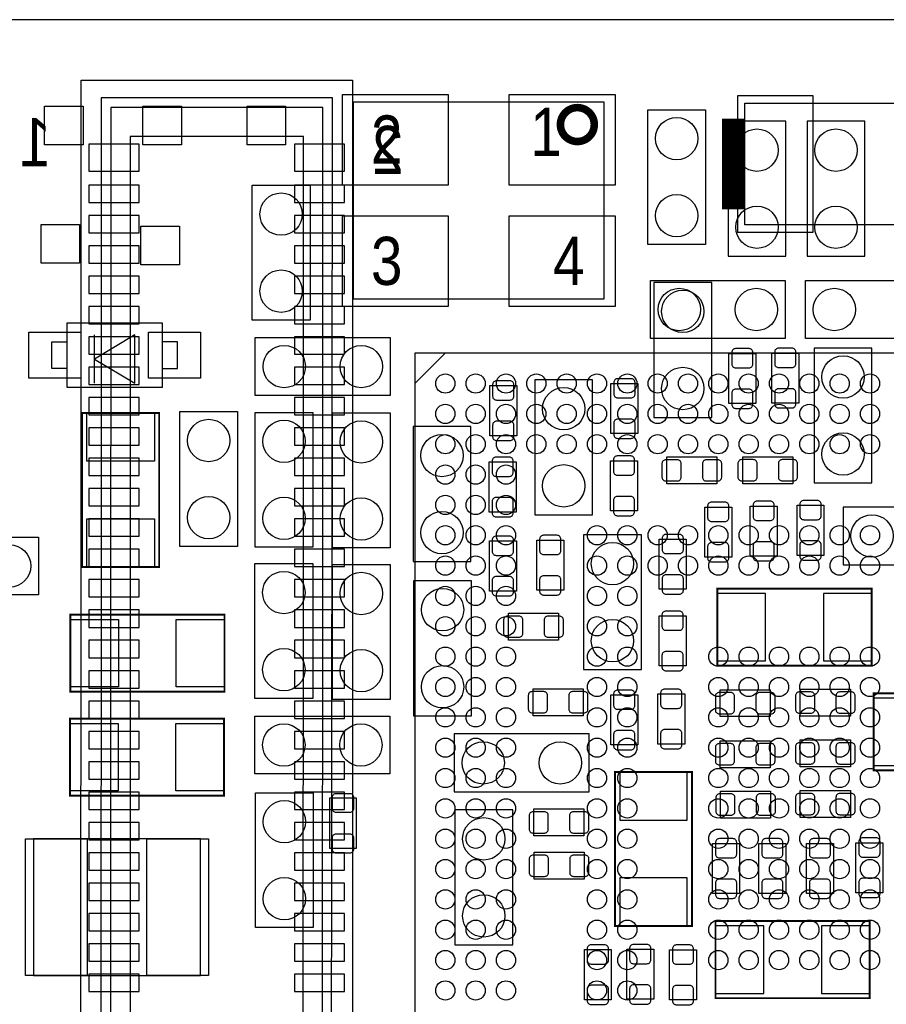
# Model space of a CAD drawing. Extents: x -22.4 to 58.4, y -8 to 47.3.
# Tile 3 of 6: x 15.2 to 26.7, y 7.3 to 20.3. Entities that reach past the tile are written whole.
import ezdxf

# ---------------------------------------------------------------- set-up
doc = ezdxf.new("R2010")
doc.units = 0
for name, color, linetype in [('BG_OUTLINE', 3, 'CONTINUOUS'), ('PG_ASSEMBLY_BOTTOM', 30, 'CONTINUOUS'), ('PG_ASSEMBLY_TOP', 4, 'CONTINUOUS'), ('PIN_BOTTOM', 6, 'CONTINUOUS'), ('PIN_TOP', 160, 'CONTINUOUS')]:
    doc.layers.add(name, color=color, linetype=linetype)

msp = doc.modelspace()

# ---------------------------------------------------------------- linework, layer by layer
at = {"layer": 'BG_OUTLINE'}
msp.add_lwpolyline([(50.378106, 0), (50.378106, 20.25396), (0, 20.25396), (0, 0)], close=True, dxfattribs=at)
at = {"layer": 'PG_ASSEMBLY_BOTTOM'}
for points in [[(19.613118, 19.458432), (19.61134, 0.855218), (16.03248, 0.855218), (16.033242, 19.458432)], [(16.29918, 19.222466), (16.2941, 1.086358), (19.33194, 1.086358), (19.34718, 19.222466)], [(24.56434, 18.91538), (24.56434, 17.13738), (25.32634, 17.13738), (25.32634, 18.91538)], [(25.60574, 18.91538), (25.60574, 17.13738), (26.36774, 17.13738), (26.36774, 18.91538)], [(16.68018, 18.714466), (16.68018, 1.614678), (18.96364, 1.609598), (18.96618, 18.714466)], [(23.58644, 16.7894), (23.58644, 15.0114), (24.34844, 15.0114), (24.34844, 16.7894)], [(24.5745, 15.19428), (24.5745, 15.85468), (24.9301, 15.85468), (24.9301, 15.19428)], [(25.14092, 15.19936), (25.14092, 15.85976), (25.49652, 15.85976), (25.49652, 15.19936)], [(26.46172, 14.1478), (26.46172, 15.9258), (25.69972, 15.9258), (25.69972, 14.1478)], [(22.01672, 15.5067), (22.01672, 13.7287), (22.77872, 13.7287), (22.77872, 15.5067)], [(23.37562, 15.45844), (23.37562, 14.79804), (23.02002, 14.79804), (23.02002, 15.45844)], [(21.42236, 14.7701), (21.42236, 15.4305), (21.77796, 15.4305), (21.77796, 14.7701)], [(20.41144, 14.88948), (20.41144, 13.11148), (21.17344, 13.11148), (21.17344, 14.88948)], [(21.41474, 13.76426), (21.41474, 14.42466), (21.77034, 14.42466), (21.77034, 13.76426)], [(23.01494, 13.7795), (23.01494, 14.4399), (23.37054, 14.4399), (23.37054, 13.7795)], [(24.41702, 14.1351), (23.75662, 14.1351), (23.75662, 14.4907), (24.41702, 14.4907)], [(25.41778, 14.136878), (24.75738, 14.136878), (24.75738, 14.492478), (25.41778, 14.492478)], [(24.257, 13.1699), (24.257, 13.8303), (24.6126, 13.8303), (24.6126, 13.1699)], [(24.85644, 13.1826), (24.85644, 13.843), (25.21204, 13.843), (25.21204, 13.1826)], [(25.47366, 13.19276), (25.47366, 13.85316), (25.82926, 13.85316), (25.82926, 13.19276)], [(27.85872, 13.8303), (26.08072, 13.8303), (26.08072, 13.0683), (27.85872, 13.0683)], [(21.77288, 13.38326), (21.77288, 12.72286), (21.41728, 12.72286), (21.41728, 13.38326)], [(22.39772, 13.39342), (22.39772, 12.73302), (22.04212, 12.73302), (22.04212, 13.39342)], [(23.42134, 11.68654), (23.42134, 13.46454), (22.65934, 13.46454), (22.65934, 11.68654)], [(23.65756, 12.74572), (23.65756, 13.40612), (24.01316, 13.40612), (24.01316, 12.74572)], [(21.18106, 11.07948), (21.18106, 12.85748), (20.41906, 12.85748), (20.41906, 11.07948)], [(21.66874, 12.43076), (22.32914, 12.43076), (22.32914, 12.07516), (21.66874, 12.07516)], [(24.01062, 12.3952), (24.01062, 11.7348), (23.65502, 11.7348), (23.65502, 12.3952)], [(22.65426, 11.07948), (21.99386, 11.07948), (21.99386, 11.43508), (22.65426, 11.43508)], [(25.1206, 11.06678), (24.4602, 11.06678), (24.4602, 11.42238), (25.1206, 11.42238)], [(25.51684, 11.43), (26.17724, 11.43), (26.17724, 11.0744), (25.51684, 11.0744)], [(23.01748, 10.6934), (23.01748, 11.3538), (23.37308, 11.3538), (23.37308, 10.6934)], [(23.63724, 10.7061), (23.63724, 11.3665), (23.99284, 11.3665), (23.99284, 10.7061)], [(20.955, 10.07618), (22.733, 10.07618), (22.733, 10.83818), (20.955, 10.83818)], [(25.1206, 10.39368), (24.4602, 10.39368), (24.4602, 10.74928), (25.1206, 10.74928)], [(25.51684, 10.75944), (26.17724, 10.75944), (26.17724, 10.40384), (25.51684, 10.40384)], [(25.12568, 9.73074), (24.46528, 9.73074), (24.46528, 10.08634), (25.12568, 10.08634)], [(25.51684, 10.09142), (26.17724, 10.09142), (26.17724, 9.73582), (25.51684, 9.73582)], [(21.72462, 8.05942), (21.72462, 9.83742), (20.96262, 9.83742), (20.96262, 8.05942)], [(22.66442, 9.49452), (22.00402, 9.49452), (22.00402, 9.85012), (22.66442, 9.85012)], [(24.71674, 9.39546), (24.71674, 8.73506), (24.36114, 8.73506), (24.36114, 9.39546)], [(25.32634, 9.39546), (25.32634, 8.73506), (24.97074, 8.73506), (24.97074, 9.39546)], [(25.95372, 9.39546), (25.95372, 8.73506), (25.59812, 8.73506), (25.59812, 9.39546)], [(26.6065, 9.40562), (26.6065, 8.74522), (26.2509, 8.74522), (26.2509, 9.40562)], [(22.66696, 8.92302), (22.00656, 8.92302), (22.00656, 9.27862), (22.66696, 9.27862)], [(23.0251, 7.99592), (23.0251, 7.33552), (22.6695, 7.33552), (22.6695, 7.99592)], [(23.2283, 7.3406), (23.2283, 8.001), (23.5839, 8.001), (23.5839, 7.3406)], [(24.14778, 7.99338), (24.14778, 7.33298), (23.79218, 7.33298), (23.79218, 7.99338)]]:
    msp.add_lwpolyline(points, close=True, dxfattribs=at)
msp.add_lwpolyline([(16.42618, 19.095466), (16.41856, 1.231138), (19.21764, 1.231138), (19.22018, 19.095466), (16.42618, 19.095466), (16.42618, 18.968466)], dxfattribs=at)
at = {"layer": 'PG_ASSEMBLY_BOTTOM', "const_width": 0.0254}
for points in [[(24.42464, 11.73734), (26.45664, 11.73734), (26.45664, 12.75334), (24.42464, 12.75334)], [(28.51658, 11.37412), (26.48458, 11.37412), (26.48458, 10.35812), (28.51658, 10.35812)], [(24.08936, 8.3058), (24.08936, 10.3378), (23.07336, 10.3378), (23.07336, 8.3058)], [(26.43124, 8.37184), (24.39924, 8.37184), (24.39924, 7.35584), (26.43124, 7.35584)]]:
    msp.add_lwpolyline(points, close=True, dxfattribs=at)
at = {"layer": 'PG_ASSEMBLY_TOP'}
for points in [[(22.927564, 19.171412), (22.927564, 16.571468), (19.627596, 16.571468), (19.627596, 19.171412)], [(24.78532, 17.5514), (24.78532, 19.1516), (28.08732, 19.1516), (28.08732, 17.5514)], [(23.50516, 17.28978), (23.50516, 19.06778), (24.26716, 19.06778), (24.26716, 17.28978)], [(19.05254, 18.0721), (19.05254, 16.2941), (18.29054, 16.2941), (18.29054, 18.0721)], [(23.54072, 16.8148), (25.31872, 16.8148), (25.31872, 16.0528), (23.54072, 16.0528)], [(27.36342, 16.0528), (25.58542, 16.0528), (25.58542, 16.8148), (27.36342, 16.8148)], [(17.10182, 15.40637), (15.85214, 15.40637), (15.85214, 16.25727), (17.10182, 16.25727)], [(18.33118, 16.06296), (20.10918, 16.06296), (20.10918, 15.30096), (18.33118, 15.30096)], [(20.436332, 15.857728), (20.436332, 3.857752), (32.436308, 3.857752), (32.436308, 15.857728)], [(17.3355, 13.3096), (17.3355, 15.0876), (18.0975, 15.0876), (18.0975, 13.3096)], [(18.32864, 13.29944), (18.32864, 15.07744), (19.09064, 15.07744), (19.09064, 13.29944)], [(19.34718, 13.29182), (19.34718, 15.06982), (20.10918, 15.06982), (20.10918, 13.29182)], [(15.47368, 12.67206), (13.69568, 12.67206), (13.69568, 13.43406), (15.47368, 13.43406)], [(19.0881, 13.08354), (19.0881, 11.30554), (18.3261, 11.30554), (18.3261, 13.08354)], [(20.10918, 13.07084), (20.10918, 11.29284), (19.34718, 11.29284), (19.34718, 13.07084)], [(18.3261, 11.0744), (20.1041, 11.0744), (20.1041, 10.3124), (18.3261, 10.3124)], [(18.33372, 8.28548), (18.33372, 10.06348), (19.09572, 10.06348), (19.09572, 8.28548)], [(19.30908, 9.99236), (19.30908, 9.33196), (19.66468, 9.33196), (19.66468, 9.99236)], [(17.607534, 9.454642), (15.407386, 9.454642), (15.407386, 7.654798), (17.607534, 7.654798)]]:
    msp.add_lwpolyline(points, close=True, dxfattribs=at)
at = {"layer": 'PG_ASSEMBLY_TOP', "const_width": 0.100076}
msp.add_lwpolyline([(22.801072, 18.871438, 1), (22.354088, 18.871442, 1)], format="xyb", close=True, dxfattribs=at)
at = {"layer": 'PG_ASSEMBLY_TOP', "const_width": 0.29972}
msp.add_lwpolyline([(24.63546, 18.95094), (24.63546, 17.75206)], dxfattribs=at)
at = {"layer": 'PG_ASSEMBLY_TOP'}
for points in [[(16.21028, 15.46352), (16.21028, 15.78102), (16.74368, 15.46352), (16.74368, 16.09852), (16.21028, 15.78102), (16.21028, 16.09852)], [(15.85214, 15.65656), (15.64894, 15.65656), (15.64894, 16.00708), (15.85214, 16.00708)], [(17.10182, 15.65656), (17.30502, 15.65656), (17.30502, 16.00708), (17.10182, 16.00708)], [(20.836382, 15.857728), (20.436332, 15.457678)]]:
    msp.add_lwpolyline(points, dxfattribs=at)
at = {"layer": 'PG_ASSEMBLY_TOP', "const_width": 0.0254}
for points in [[(16.04772, 13.03782), (16.04772, 15.06982), (17.06372, 15.06982), (17.06372, 13.03782)], [(15.89278, 12.41044), (17.92478, 12.41044), (17.92478, 11.39444), (15.89278, 11.39444)], [(15.8877, 11.04138), (17.9197, 11.04138), (17.9197, 10.02538), (15.8877, 10.02538)]]:
    msp.add_lwpolyline(points, close=True, dxfattribs=at)
at = {"layer": 'PIN_BOTTOM'}
for points in [[(16.79829, 18.611342), (16.13789, 18.611342), (16.13789, 18.255742), (16.79829, 18.255742)], [(19.50847, 18.611342), (18.84807, 18.611342), (18.84807, 18.255742), (19.50847, 18.255742)], [(16.79829, 18.072862), (16.13789, 18.072862), (16.13789, 17.844262), (16.79829, 17.844262)], [(19.50847, 18.072862), (18.84807, 18.072862), (18.84807, 17.844262), (19.50847, 17.844262)], [(16.79829, 17.672812), (16.13789, 17.672812), (16.13789, 17.444212), (16.79829, 17.444212)], [(19.50847, 17.672812), (18.84807, 17.672812), (18.84807, 17.444212), (19.50847, 17.444212)], [(16.79829, 17.272762), (16.13789, 17.272762), (16.13789, 17.044162), (16.79829, 17.044162)], [(19.50847, 17.272762), (18.84807, 17.272762), (18.84807, 17.044162), (19.50847, 17.044162)], [(16.79829, 16.872712), (16.13789, 16.872712), (16.13789, 16.644112), (16.79829, 16.644112)], [(19.50847, 16.872712), (18.84807, 16.872712), (18.84807, 16.644112), (19.50847, 16.644112)], [(16.79829, 16.472662), (16.13789, 16.472662), (16.13789, 16.244062), (16.79829, 16.244062)], [(19.50847, 16.472662), (18.84807, 16.472662), (18.84807, 16.244062), (19.50847, 16.244062)], [(16.79829, 16.072866), (16.13789, 16.072866), (16.13789, 15.844266), (16.79829, 15.844266)], [(19.50847, 16.072866), (18.84807, 16.072866), (18.84807, 15.844266), (19.50847, 15.844266)], [(16.79829, 15.672816), (16.13789, 15.672816), (16.13789, 15.444216), (16.79829, 15.444216)], [(19.50847, 15.672816), (18.84807, 15.672816), (18.84807, 15.444216), (19.50847, 15.444216)], [(16.79829, 15.272766), (16.13789, 15.272766), (16.13789, 15.044166), (16.79829, 15.044166)], [(19.50847, 15.272766), (18.84807, 15.272766), (18.84807, 15.044166), (19.50847, 15.044166)], [(16.79829, 14.872716), (16.13789, 14.872716), (16.13789, 14.644116), (16.79829, 14.644116)], [(19.50847, 14.872716), (18.84807, 14.872716), (18.84807, 14.644116), (19.50847, 14.644116)], [(16.79829, 14.472666), (16.13789, 14.472666), (16.13789, 14.244066), (16.79829, 14.244066)], [(19.50847, 14.472666), (18.84807, 14.472666), (18.84807, 14.244066), (19.50847, 14.244066)], [(16.79829, 14.07287), (16.13789, 14.07287), (16.13789, 13.84427), (16.79829, 13.84427)], [(19.50847, 14.07287), (18.84807, 14.07287), (18.84807, 13.84427), (19.50847, 13.84427)], [(16.79829, 13.67282), (16.13789, 13.67282), (16.13789, 13.44422), (16.79829, 13.44422)], [(19.50847, 13.67282), (18.84807, 13.67282), (18.84807, 13.44422), (19.50847, 13.44422)], [(16.79829, 13.27277), (16.13789, 13.27277), (16.13789, 13.04417), (16.79829, 13.04417)], [(19.50847, 13.27277), (18.84807, 13.27277), (18.84807, 13.04417), (19.50847, 13.04417)], [(16.79829, 12.87272), (16.13789, 12.87272), (16.13789, 12.64412), (16.79829, 12.64412)], [(19.50847, 12.87272), (18.84807, 12.87272), (18.84807, 12.64412), (19.50847, 12.64412)], [(25.05964, 11.80084), (25.05964, 12.68984), (24.42464, 12.68984), (24.42464, 11.80084)], [(26.45664, 11.80084), (26.45664, 12.68984), (25.82164, 12.68984), (25.82164, 11.80084)], [(16.79829, 12.47267), (16.13789, 12.47267), (16.13789, 12.24407), (16.79829, 12.24407)], [(19.50847, 12.47267), (18.84807, 12.47267), (18.84807, 12.24407), (19.50847, 12.24407)], [(16.79829, 12.072874), (16.13789, 12.072874), (16.13789, 11.844274), (16.79829, 11.844274)], [(19.50847, 12.072874), (18.84807, 12.072874), (18.84807, 11.844274), (19.50847, 11.844274)], [(16.79829, 11.672824), (16.13789, 11.672824), (16.13789, 11.444224), (16.79829, 11.444224)], [(19.50847, 11.672824), (18.84807, 11.672824), (18.84807, 11.444224), (19.50847, 11.444224)], [(26.48458, 11.31062), (26.48458, 10.42162), (27.11958, 10.42162), (27.11958, 11.31062)], [(16.79829, 11.272774), (16.13789, 11.272774), (16.13789, 11.044174), (16.79829, 11.044174)], [(19.50847, 11.272774), (18.84807, 11.272774), (18.84807, 11.044174), (19.50847, 11.044174)], [(16.79829, 10.872724), (16.13789, 10.872724), (16.13789, 10.644124), (16.79829, 10.644124)], [(19.50847, 10.872724), (18.84807, 10.872724), (18.84807, 10.644124), (19.50847, 10.644124)], [(16.79829, 10.472674), (16.13789, 10.472674), (16.13789, 10.244074), (16.79829, 10.244074)], [(19.50847, 10.472674), (18.84807, 10.472674), (18.84807, 10.244074), (19.50847, 10.244074)], [(24.02586, 10.3378), (23.13686, 10.3378), (23.13686, 9.7028), (24.02586, 9.7028)], [(16.79829, 10.072878), (16.13789, 10.072878), (16.13789, 9.844278), (16.79829, 9.844278)], [(19.50847, 10.072878), (18.84807, 10.072878), (18.84807, 9.844278), (19.50847, 9.844278)], [(16.79829, 9.672828), (16.13789, 9.672828), (16.13789, 9.444228), (16.79829, 9.444228)], [(19.50847, 9.672828), (18.84807, 9.672828), (18.84807, 9.444228), (19.50847, 9.444228)], [(16.79829, 9.272778), (16.13789, 9.272778), (16.13789, 9.044178), (16.79829, 9.044178)], [(19.50847, 9.272778), (18.84807, 9.272778), (18.84807, 9.044178), (19.50847, 9.044178)], [(16.79829, 8.872728), (16.13789, 8.872728), (16.13789, 8.644128), (16.79829, 8.644128)], [(19.50847, 8.872728), (18.84807, 8.872728), (18.84807, 8.644128), (19.50847, 8.644128)], [(24.02586, 8.9408), (23.13686, 8.9408), (23.13686, 8.3058), (24.02586, 8.3058)], [(16.79829, 8.472678), (16.13789, 8.472678), (16.13789, 8.244078), (16.79829, 8.244078)], [(19.50847, 8.472678), (18.84807, 8.472678), (18.84807, 8.244078), (19.50847, 8.244078)], [(24.39924, 8.30834), (24.39924, 7.41934), (25.03424, 7.41934), (25.03424, 8.30834)], [(25.79624, 8.30834), (25.79624, 7.41934), (26.43124, 7.41934), (26.43124, 8.30834)], [(16.79829, 8.072882), (16.13789, 8.072882), (16.13789, 7.844282), (16.79829, 7.844282)], [(19.50847, 8.072882), (18.84807, 8.072882), (18.84807, 7.844282), (19.50847, 7.844282)], [(16.79829, 7.672832), (16.13789, 7.672832), (16.13789, 7.444232), (16.79829, 7.444232)], [(19.50847, 7.672832), (18.84807, 7.672832), (18.84807, 7.444232), (19.50847, 7.444232)]]:
    msp.add_lwpolyline(points, close=True, dxfattribs=at)
for points in [[(24.8412, 15.66418, 0.414214), (24.892, 15.71498), (24.892, 15.86738, 0.414214), (24.8412, 15.91818), (24.6634, 15.91818, 0.414214), (24.6126, 15.86738), (24.6126, 15.71498, 0.414214), (24.6634, 15.66418)], [(25.40762, 15.66926, 0.414214), (25.45842, 15.72006), (25.45842, 15.87246, 0.414214), (25.40762, 15.92326), (25.22982, 15.92326, 0.414214), (25.17902, 15.87246), (25.17902, 15.72006, 0.414214), (25.22982, 15.66926)], [(21.68906, 15.24, 0.414214), (21.73986, 15.2908), (21.73986, 15.4432, 0.414214), (21.68906, 15.494), (21.51126, 15.494, 0.414214), (21.46046, 15.4432), (21.46046, 15.2908, 0.414214), (21.51126, 15.24)], [(23.10892, 15.52194, 0.414214), (23.05812, 15.47114), (23.05812, 15.31874, 0.414214), (23.10892, 15.26794), (23.28672, 15.26794, 0.414214), (23.33752, 15.31874), (23.33752, 15.47114, 0.414214), (23.28672, 15.52194)], [(24.8412, 15.13078, 0.414214), (24.892, 15.18158), (24.892, 15.33398, 0.414214), (24.8412, 15.38478), (24.6634, 15.38478, 0.414214), (24.6126, 15.33398), (24.6126, 15.18158, 0.414214), (24.6634, 15.13078)], [(25.40762, 15.13586, 0.414214), (25.45842, 15.18666), (25.45842, 15.33906, 0.414214), (25.40762, 15.38986), (25.22982, 15.38986, 0.414214), (25.17902, 15.33906), (25.17902, 15.18666, 0.414214), (25.22982, 15.13586)], [(21.68906, 14.7066, 0.414214), (21.73986, 14.7574), (21.73986, 14.9098, 0.414214), (21.68906, 14.9606), (21.51126, 14.9606, 0.414214), (21.46046, 14.9098), (21.46046, 14.7574, 0.414214), (21.51126, 14.7066)], [(23.10892, 14.98854, 0.414214), (23.05812, 14.93774), (23.05812, 14.78534, 0.414214), (23.10892, 14.73454), (23.28672, 14.73454, 0.414214), (23.33752, 14.78534), (23.33752, 14.93774, 0.414214), (23.28672, 14.98854)], [(21.68144, 14.23416, 0.414214), (21.73224, 14.28496), (21.73224, 14.43736, 0.414214), (21.68144, 14.48816), (21.50364, 14.48816, 0.414214), (21.45284, 14.43736), (21.45284, 14.28496, 0.414214), (21.50364, 14.23416)], [(23.28164, 14.2494, 0.414214), (23.33244, 14.3002), (23.33244, 14.4526, 0.414214), (23.28164, 14.5034), (23.10384, 14.5034, 0.414214), (23.05304, 14.4526), (23.05304, 14.3002, 0.414214), (23.10384, 14.2494)], [(23.94712, 14.4018, 0.414214), (23.89632, 14.4526), (23.74392, 14.4526, 0.414214), (23.69312, 14.4018), (23.69312, 14.224, 0.414214), (23.74392, 14.1732), (23.89632, 14.1732, 0.414214), (23.94712, 14.224)], [(24.48052, 14.4018, 0.414214), (24.42972, 14.4526), (24.27732, 14.4526, 0.414214), (24.22652, 14.4018), (24.22652, 14.224, 0.414214), (24.27732, 14.1732), (24.42972, 14.1732, 0.414214), (24.48052, 14.224)], [(24.94788, 14.403578, 0.414214), (24.89708, 14.454378), (24.74468, 14.454378, 0.414214), (24.69388, 14.403578), (24.69388, 14.225778, 0.414214), (24.74468, 14.174978), (24.89708, 14.174978, 0.414214), (24.94788, 14.225778)], [(25.48128, 14.403578, 0.414214), (25.43048, 14.454378), (25.27808, 14.454378, 0.414214), (25.22728, 14.403578), (25.22728, 14.225778, 0.414214), (25.27808, 14.174978), (25.43048, 14.174978, 0.414214), (25.48128, 14.225778)], [(21.68144, 13.70076, 0.414214), (21.73224, 13.75156), (21.73224, 13.90396, 0.414214), (21.68144, 13.95476), (21.50364, 13.95476, 0.414214), (21.45284, 13.90396), (21.45284, 13.75156, 0.414214), (21.50364, 13.70076)], [(23.28164, 13.716, 0.414214), (23.33244, 13.7668), (23.33244, 13.9192, 0.414214), (23.28164, 13.97), (23.10384, 13.97, 0.414214), (23.05304, 13.9192), (23.05304, 13.7668, 0.414214), (23.10384, 13.716)], [(24.5237, 13.6398, 0.414214), (24.5745, 13.6906), (24.5745, 13.843, 0.414214), (24.5237, 13.8938), (24.3459, 13.8938, 0.414214), (24.2951, 13.843), (24.2951, 13.6906, 0.414214), (24.3459, 13.6398)], [(25.12314, 13.6525, 0.414214), (25.17394, 13.7033), (25.17394, 13.8557, 0.414214), (25.12314, 13.9065), (24.94534, 13.9065, 0.414214), (24.89454, 13.8557), (24.89454, 13.7033, 0.414214), (24.94534, 13.6525)], [(25.74036, 13.66266, 0.414214), (25.79116, 13.71346), (25.79116, 13.86586, 0.414214), (25.74036, 13.91666), (25.56256, 13.91666, 0.414214), (25.51176, 13.86586), (25.51176, 13.71346, 0.414214), (25.56256, 13.66266)], [(21.50618, 13.44676, 0.414214), (21.45538, 13.39596), (21.45538, 13.24356, 0.414214), (21.50618, 13.19276), (21.68398, 13.19276, 0.414214), (21.73478, 13.24356), (21.73478, 13.39596, 0.414214), (21.68398, 13.44676)], [(22.13102, 13.45692, 0.414214), (22.08022, 13.40612), (22.08022, 13.25372, 0.414214), (22.13102, 13.20292), (22.30882, 13.20292, 0.414214), (22.35962, 13.25372), (22.35962, 13.40612, 0.414214), (22.30882, 13.45692)], [(23.92426, 13.21562, 0.414214), (23.97506, 13.26642), (23.97506, 13.41882, 0.414214), (23.92426, 13.46962), (23.74646, 13.46962, 0.414214), (23.69566, 13.41882), (23.69566, 13.26642, 0.414214), (23.74646, 13.21562)], [(25.12314, 13.1191, 0.414214), (25.17394, 13.1699), (25.17394, 13.3223, 0.414214), (25.12314, 13.3731), (24.94534, 13.3731, 0.414214), (24.89454, 13.3223), (24.89454, 13.1699, 0.414214), (24.94534, 13.1191)], [(25.74036, 13.12926, 0.414214), (25.79116, 13.18006), (25.79116, 13.33246, 0.414214), (25.74036, 13.38326), (25.56256, 13.38326, 0.414214), (25.51176, 13.33246), (25.51176, 13.18006, 0.414214), (25.56256, 13.12926)], [(24.5237, 13.1064, 0.414214), (24.5745, 13.1572), (24.5745, 13.3096, 0.414214), (24.5237, 13.3604), (24.3459, 13.3604, 0.414214), (24.2951, 13.3096), (24.2951, 13.1572, 0.414214), (24.3459, 13.1064)], [(21.50618, 12.91336, 0.414214), (21.45538, 12.86256), (21.45538, 12.71016, 0.414214), (21.50618, 12.65936), (21.68398, 12.65936, 0.414214), (21.73478, 12.71016), (21.73478, 12.86256, 0.414214), (21.68398, 12.91336)], [(22.13102, 12.92352, 0.414214), (22.08022, 12.87272), (22.08022, 12.72032, 0.414214), (22.13102, 12.66952), (22.30882, 12.66952, 0.414214), (22.35962, 12.72032), (22.35962, 12.87272, 0.414214), (22.30882, 12.92352)], [(23.92426, 12.68222, 0.414214), (23.97506, 12.73302), (23.97506, 12.88542, 0.414214), (23.92426, 12.93622), (23.74646, 12.93622, 0.414214), (23.69566, 12.88542), (23.69566, 12.73302, 0.414214), (23.74646, 12.68222)], [(21.60524, 12.16406, 0.414214), (21.65604, 12.11326), (21.80844, 12.11326, 0.414214), (21.85924, 12.16406), (21.85924, 12.34186, 0.414214), (21.80844, 12.39266), (21.65604, 12.39266, 0.414214), (21.60524, 12.34186)], [(22.13864, 12.16406, 0.414214), (22.18944, 12.11326), (22.34184, 12.11326, 0.414214), (22.39264, 12.16406), (22.39264, 12.34186, 0.414214), (22.34184, 12.39266), (22.18944, 12.39266, 0.414214), (22.13864, 12.34186)], [(23.74392, 12.4587, 0.414214), (23.69312, 12.4079), (23.69312, 12.2555, 0.414214), (23.74392, 12.2047), (23.92172, 12.2047, 0.414214), (23.97252, 12.2555), (23.97252, 12.4079, 0.414214), (23.92172, 12.4587)], [(23.74392, 11.9253, 0.414214), (23.69312, 11.8745), (23.69312, 11.7221, 0.414214), (23.74392, 11.6713), (23.92172, 11.6713, 0.414214), (23.97252, 11.7221), (23.97252, 11.8745, 0.414214), (23.92172, 11.9253)], [(23.90394, 11.176, 0.414214), (23.95474, 11.2268), (23.95474, 11.3792, 0.414214), (23.90394, 11.43), (23.72614, 11.43, 0.414214), (23.67534, 11.3792), (23.67534, 11.2268, 0.414214), (23.72614, 11.176)], [(22.18436, 11.34618, 0.414214), (22.13356, 11.39698), (21.98116, 11.39698, 0.414214), (21.93036, 11.34618), (21.93036, 11.16838, 0.414214), (21.98116, 11.11758), (22.13356, 11.11758, 0.414214), (22.18436, 11.16838)], [(22.71776, 11.34618, 0.414214), (22.66696, 11.39698), (22.51456, 11.39698, 0.414214), (22.46376, 11.34618), (22.46376, 11.16838, 0.414214), (22.51456, 11.11758), (22.66696, 11.11758, 0.414214), (22.71776, 11.16838)], [(23.28418, 11.1633, 0.414214), (23.33498, 11.2141), (23.33498, 11.3665, 0.414214), (23.28418, 11.4173), (23.10638, 11.4173, 0.414214), (23.05558, 11.3665), (23.05558, 11.2141, 0.414214), (23.10638, 11.1633)], [(24.6507, 11.33348, 0.414214), (24.5999, 11.38428), (24.4475, 11.38428, 0.414214), (24.3967, 11.33348), (24.3967, 11.15568, 0.414214), (24.4475, 11.10488), (24.5999, 11.10488, 0.414214), (24.6507, 11.15568)], [(25.1841, 11.33348, 0.414214), (25.1333, 11.38428), (24.9809, 11.38428, 0.414214), (24.9301, 11.33348), (24.9301, 11.15568, 0.414214), (24.9809, 11.10488), (25.1333, 11.10488, 0.414214), (25.1841, 11.15568)], [(25.45334, 11.1633, 0.414214), (25.50414, 11.1125), (25.65654, 11.1125, 0.414214), (25.70734, 11.1633), (25.70734, 11.3411, 0.414214), (25.65654, 11.3919), (25.50414, 11.3919, 0.414214), (25.45334, 11.3411)], [(25.98674, 11.1633, 0.414214), (26.03754, 11.1125), (26.18994, 11.1125, 0.414214), (26.24074, 11.1633), (26.24074, 11.3411, 0.414214), (26.18994, 11.3919), (26.03754, 11.3919, 0.414214), (25.98674, 11.3411)], [(23.28418, 10.6299, 0.414214), (23.33498, 10.6807), (23.33498, 10.8331, 0.414214), (23.28418, 10.8839), (23.10638, 10.8839, 0.414214), (23.05558, 10.8331), (23.05558, 10.6807, 0.414214), (23.10638, 10.6299)], [(23.90394, 10.6426, 0.414214), (23.95474, 10.6934), (23.95474, 10.8458, 0.414214), (23.90394, 10.8966), (23.72614, 10.8966, 0.414214), (23.67534, 10.8458), (23.67534, 10.6934, 0.414214), (23.72614, 10.6426)], [(24.6507, 10.66038, 0.414214), (24.5999, 10.71118), (24.4475, 10.71118, 0.414214), (24.3967, 10.66038), (24.3967, 10.48258, 0.414214), (24.4475, 10.43178), (24.5999, 10.43178, 0.414214), (24.6507, 10.48258)], [(25.1841, 10.66038, 0.414214), (25.1333, 10.71118), (24.9809, 10.71118, 0.414214), (24.9301, 10.66038), (24.9301, 10.48258, 0.414214), (24.9809, 10.43178), (25.1333, 10.43178, 0.414214), (25.1841, 10.48258)], [(25.45334, 10.49274, 0.414214), (25.50414, 10.44194), (25.65654, 10.44194, 0.414214), (25.70734, 10.49274), (25.70734, 10.67054, 0.414214), (25.65654, 10.72134), (25.50414, 10.72134, 0.414214), (25.45334, 10.67054)], [(25.98674, 10.49274, 0.414214), (26.03754, 10.44194), (26.18994, 10.44194, 0.414214), (26.24074, 10.49274), (26.24074, 10.67054, 0.414214), (26.18994, 10.72134), (26.03754, 10.72134, 0.414214), (25.98674, 10.67054)], [(24.65578, 9.99744, 0.414214), (24.60498, 10.04824), (24.45258, 10.04824, 0.414214), (24.40178, 9.99744), (24.40178, 9.81964, 0.414214), (24.45258, 9.76884), (24.60498, 9.76884, 0.414214), (24.65578, 9.81964)], [(25.18918, 9.99744, 0.414214), (25.13838, 10.04824), (24.98598, 10.04824, 0.414214), (24.93518, 9.99744), (24.93518, 9.81964, 0.414214), (24.98598, 9.76884), (25.13838, 9.76884, 0.414214), (25.18918, 9.81964)], [(25.45334, 9.82472, 0.414214), (25.50414, 9.77392), (25.65654, 9.77392, 0.414214), (25.70734, 9.82472), (25.70734, 10.00252, 0.414214), (25.65654, 10.05332), (25.50414, 10.05332, 0.414214), (25.45334, 10.00252)], [(25.98674, 9.82472, 0.414214), (26.03754, 9.77392), (26.18994, 9.77392, 0.414214), (26.24074, 9.82472), (26.24074, 10.00252, 0.414214), (26.18994, 10.05332), (26.03754, 10.05332, 0.414214), (25.98674, 10.00252)], [(22.19452, 9.76122, 0.414214), (22.14372, 9.81202), (21.99132, 9.81202, 0.414214), (21.94052, 9.76122), (21.94052, 9.58342, 0.414214), (21.99132, 9.53262), (22.14372, 9.53262, 0.414214), (22.19452, 9.58342)], [(22.72792, 9.76122, 0.414214), (22.67712, 9.81202), (22.52472, 9.81202, 0.414214), (22.47392, 9.76122), (22.47392, 9.58342, 0.414214), (22.52472, 9.53262), (22.67712, 9.53262, 0.414214), (22.72792, 9.58342)], [(24.45004, 9.45896, 0.414214), (24.39924, 9.40816), (24.39924, 9.25576, 0.414214), (24.45004, 9.20496), (24.62784, 9.20496, 0.414214), (24.67864, 9.25576), (24.67864, 9.40816, 0.414214), (24.62784, 9.45896)], [(25.05964, 9.45896, 0.414214), (25.00884, 9.40816), (25.00884, 9.25576, 0.414214), (25.05964, 9.20496), (25.23744, 9.20496, 0.414214), (25.28824, 9.25576), (25.28824, 9.40816, 0.414214), (25.23744, 9.45896)], [(25.68702, 9.45896, 0.414214), (25.63622, 9.40816), (25.63622, 9.25576, 0.414214), (25.68702, 9.20496), (25.86482, 9.20496, 0.414214), (25.91562, 9.25576), (25.91562, 9.40816, 0.414214), (25.86482, 9.45896)], [(26.3398, 9.46912, 0.414214), (26.289, 9.41832), (26.289, 9.26592, 0.414214), (26.3398, 9.21512), (26.5176, 9.21512, 0.414214), (26.5684, 9.26592), (26.5684, 9.41832, 0.414214), (26.5176, 9.46912)], [(22.19706, 9.18972, 0.414214), (22.14626, 9.24052), (21.99386, 9.24052, 0.414214), (21.94306, 9.18972), (21.94306, 9.01192, 0.414214), (21.99386, 8.96112), (22.14626, 8.96112, 0.414214), (22.19706, 9.01192)], [(22.73046, 9.18972, 0.414214), (22.67966, 9.24052), (22.52726, 9.24052, 0.414214), (22.47646, 9.18972), (22.47646, 9.01192, 0.414214), (22.52726, 8.96112), (22.67966, 8.96112, 0.414214), (22.73046, 9.01192)], [(24.45004, 8.92556, 0.414214), (24.39924, 8.87476), (24.39924, 8.72236, 0.414214), (24.45004, 8.67156), (24.62784, 8.67156, 0.414214), (24.67864, 8.72236), (24.67864, 8.87476, 0.414214), (24.62784, 8.92556)], [(25.05964, 8.92556, 0.414214), (25.00884, 8.87476), (25.00884, 8.72236, 0.414214), (25.05964, 8.67156), (25.23744, 8.67156, 0.414214), (25.28824, 8.72236), (25.28824, 8.87476, 0.414214), (25.23744, 8.92556)], [(25.68702, 8.92556, 0.414214), (25.63622, 8.87476), (25.63622, 8.72236, 0.414214), (25.68702, 8.67156), (25.86482, 8.67156, 0.414214), (25.91562, 8.72236), (25.91562, 8.87476, 0.414214), (25.86482, 8.92556)], [(26.3398, 8.93572, 0.414214), (26.289, 8.88492), (26.289, 8.73252, 0.414214), (26.3398, 8.68172), (26.5176, 8.68172, 0.414214), (26.5684, 8.73252), (26.5684, 8.88492, 0.414214), (26.5176, 8.93572)], [(22.7584, 8.05942, 0.414214), (22.7076, 8.00862), (22.7076, 7.85622, 0.414214), (22.7584, 7.80542), (22.9362, 7.80542, 0.414214), (22.987, 7.85622), (22.987, 8.00862, 0.414214), (22.9362, 8.05942)], [(23.495, 7.8105, 0.414214), (23.5458, 7.8613), (23.5458, 8.0137, 0.414214), (23.495, 8.0645), (23.3172, 8.0645, 0.414214), (23.2664, 8.0137), (23.2664, 7.8613, 0.414214), (23.3172, 7.8105)], [(23.88108, 8.05688, 0.414214), (23.83028, 8.00608), (23.83028, 7.85368, 0.414214), (23.88108, 7.80288), (24.05888, 7.80288, 0.414214), (24.10968, 7.85368), (24.10968, 8.00608, 0.414214), (24.05888, 8.05688)], [(23.495, 7.2771, 0.414214), (23.5458, 7.3279), (23.5458, 7.4803, 0.414214), (23.495, 7.5311), (23.3172, 7.5311, 0.414214), (23.2664, 7.4803), (23.2664, 7.3279, 0.414214), (23.3172, 7.2771)], [(22.7584, 7.52602, 0.414214), (22.7076, 7.47522), (22.7076, 7.32282, 0.414214), (22.7584, 7.27202), (22.9362, 7.27202, 0.414214), (22.987, 7.32282), (22.987, 7.47522, 0.414214), (22.9362, 7.52602)], [(23.88108, 7.52348, 0.414214), (23.83028, 7.47268), (23.83028, 7.32028, 0.414214), (23.88108, 7.26948), (24.05888, 7.26948, 0.414214), (24.10968, 7.32028), (24.10968, 7.47268, 0.414214), (24.05888, 7.52348)]]:
    msp.add_lwpolyline(points, format="xyb", close=True, dxfattribs=at)
for centre in [(24.94534, 18.53438), (25.98674, 18.53438), (24.94534, 17.51838), (25.98674, 17.51838), (23.96744, 16.4084), (26.08072, 15.5448), (23.96744, 15.3924), (22.39772, 15.1257), (26.08072, 14.5288), (20.79244, 14.50848), (22.39772, 14.1097), (20.79244, 13.49248), (26.46172, 13.4493), (23.04034, 13.08354), (20.80006, 12.47648), (23.04034, 12.06754), (20.80006, 11.46048), (21.336, 10.45718), (22.352, 10.45718), (21.34362, 9.45642), (21.34362, 8.44042)]:
    msp.add_circle(centre, 0.2794, dxfattribs=at)
at = {"layer": 'PIN_TOP'}
for points in [[(20.876006, 19.26844), (20.876006, 18.07464), (19.479006, 18.07464), (19.479006, 19.26844)], [(23.076154, 19.26844), (23.076154, 18.07464), (21.679154, 18.07464), (21.679154, 19.26844)], [(24.69134, 17.4498), (24.69134, 19.2532), (25.68194, 19.2532), (25.68194, 17.4498)], [(15.55242, 18.606008), (15.55242, 19.114008), (16.06042, 19.114008), (16.06042, 18.606008)], [(16.85036, 18.606008), (16.85036, 19.114008), (17.35836, 19.114008), (17.35836, 18.606008)], [(18.22196, 18.606008), (18.22196, 19.114008), (18.72996, 19.114008), (18.72996, 18.606008)], [(20.876006, 17.66824), (20.876006, 16.47444), (19.479006, 16.47444), (19.479006, 17.66824)], [(23.076154, 17.66824), (23.076154, 16.47444), (21.679154, 16.47444), (21.679154, 17.66824)], [(15.5067, 17.046448), (15.5067, 17.554448), (16.0147, 17.554448), (16.0147, 17.046448)], [(16.82242, 17.023588), (16.82242, 17.531588), (17.33042, 17.531588), (17.33042, 17.023588)], [(16.03248, 16.136874), (16.03248, 15.527274), (15.34668, 15.527274), (15.34668, 16.136874)], [(17.60728, 16.13662), (17.60728, 15.52702), (16.92148, 15.52702), (16.92148, 16.13662)], [(16.11122, 15.06982), (17.00022, 15.06982), (17.00022, 14.43482), (16.11122, 14.43482)], [(16.11122, 13.67282), (17.00022, 13.67282), (17.00022, 13.03782), (16.11122, 13.03782)], [(16.52778, 12.34694), (16.52778, 11.45794), (15.89278, 11.45794), (15.89278, 12.34694)], [(17.92478, 12.34694), (17.92478, 11.45794), (17.28978, 11.45794), (17.28978, 12.34694)], [(16.5227, 10.97788), (16.5227, 10.08888), (15.8877, 10.08888), (15.8877, 10.97788)], [(17.9197, 10.97788), (17.9197, 10.08888), (17.2847, 10.08888), (17.2847, 10.97788)], [(16.11376, 9.45642), (16.11376, 7.65302), (15.30096, 7.65302), (15.30096, 9.45642)], [(17.71396, 9.45642), (17.71396, 7.65302), (16.90116, 7.65302), (16.90116, 9.45642)]]:
    msp.add_lwpolyline(points, close=True, dxfattribs=at)
for points in [[(19.57578, 10.05586, -0.414214), (19.62658, 10.00506), (19.62658, 9.85266, -0.414214), (19.57578, 9.80186), (19.39798, 9.80186, -0.414214), (19.34718, 9.85266), (19.34718, 10.00506, -0.414214), (19.39798, 10.05586)], [(19.57578, 9.52246, -0.414214), (19.62658, 9.47166), (19.62658, 9.31926, -0.414214), (19.57578, 9.26846), (19.39798, 9.26846, -0.414214), (19.34718, 9.31926), (19.34718, 9.47166, -0.414214), (19.39798, 9.52246)]]:
    msp.add_lwpolyline(points, format="xyb", close=True, dxfattribs=at)
for centre, radius in [((23.88616, 18.68678), 0.2794), ((18.67154, 17.6911), 0.2794), ((23.88616, 17.67078), 0.2794), ((18.67154, 16.6751), 0.2794), ((23.92172, 16.4338), 0.2794), ((24.93772, 16.4338), 0.2794), ((25.96642, 16.4338), 0.2794), ((18.71218, 15.68196), 0.2794), ((19.72818, 15.68196), 0.2794), ((20.836382, 15.457678), 0.127), ((21.236432, 15.457678), 0.127), ((21.636228, 15.457678), 0.127), ((22.036278, 15.457678), 0.127), ((22.436328, 15.457678), 0.127), ((22.836378, 15.457678), 0.127), ((23.236428, 15.457678), 0.127), ((23.636224, 15.457678), 0.127), ((24.036274, 15.457678), 0.127), ((24.436324, 15.457678), 0.127), ((24.836374, 15.457678), 0.127), ((25.236424, 15.457678), 0.127), ((25.63622, 15.457678), 0.127), ((26.03627, 15.457678), 0.127), ((26.43632, 15.457678), 0.127), ((20.836382, 15.057628), 0.127), ((21.236432, 15.057628), 0.127), ((21.636228, 15.057628), 0.127), ((22.036278, 15.057628), 0.127), ((22.436328, 15.057628), 0.127), ((22.836378, 15.057628), 0.127), ((23.236428, 15.057628), 0.127), ((23.636224, 15.057628), 0.127), ((24.036274, 15.057628), 0.127), ((24.436324, 15.057628), 0.127), ((24.836374, 15.057628), 0.127), ((25.236424, 15.057628), 0.127), ((25.63622, 15.057628), 0.127), ((26.03627, 15.057628), 0.127), ((26.43632, 15.057628), 0.127), ((17.7165, 14.7066), 0.2794), ((18.70964, 14.69644), 0.2794), ((19.72818, 14.68882), 0.2794), ((20.836382, 14.657832), 0.127), ((21.236432, 14.657832), 0.127), ((21.636228, 14.657832), 0.127), ((22.036278, 14.657832), 0.127), ((22.436328, 14.657832), 0.127), ((22.836378, 14.657832), 0.127), ((23.236428, 14.657832), 0.127), ((23.636224, 14.657832), 0.127), ((24.036274, 14.657832), 0.127), ((24.436324, 14.657832), 0.127), ((24.836374, 14.657832), 0.127), ((25.236424, 14.657832), 0.127), ((25.63622, 14.657832), 0.127), ((26.03627, 14.657832), 0.127), ((26.43632, 14.657832), 0.127), ((20.836382, 14.257782), 0.127), ((21.236432, 14.257782), 0.127), ((21.636228, 14.257782), 0.127), ((17.7165, 13.6906), 0.2794), ((18.70964, 13.68044), 0.2794), ((19.72818, 13.67282), 0.2794), ((20.836382, 13.857732), 0.127), ((21.236432, 13.857732), 0.127), ((21.636228, 13.857732), 0.127), ((20.836382, 13.457682), 0.127), ((21.236432, 13.457682), 0.127), ((21.636228, 13.457682), 0.127), ((22.836378, 13.457682), 0.127), ((23.236428, 13.457682), 0.127), ((23.636224, 13.457682), 0.127), ((24.036274, 13.457682), 0.127), ((24.436324, 13.457682), 0.127), ((24.836374, 13.457682), 0.127), ((25.236424, 13.457682), 0.127), ((25.63622, 13.457682), 0.127), ((26.03627, 13.457682), 0.127), ((26.43632, 13.457682), 0.127), ((15.09268, 13.05306), 0.2794), ((20.836382, 13.057632), 0.127), ((21.236432, 13.057632), 0.127), ((21.636228, 13.057632), 0.127), ((22.836378, 13.057632), 0.127), ((23.236428, 13.057632), 0.127), ((23.636224, 13.057632), 0.127), ((24.036274, 13.057632), 0.127), ((24.436324, 13.057632), 0.127), ((24.836374, 13.057632), 0.127), ((25.236424, 13.057632), 0.127), ((25.63622, 13.057632), 0.127), ((26.03627, 13.057632), 0.127), ((26.43632, 13.057632), 0.127), ((18.7071, 12.70254), 0.2794), ((19.72818, 12.68984), 0.2794), ((20.836382, 12.657836), 0.127), ((21.236432, 12.657836), 0.127), ((21.636228, 12.657836), 0.127), ((22.836378, 12.657836), 0.127), ((23.236428, 12.657836), 0.127), ((20.836382, 12.257786), 0.127), ((21.236432, 12.257786), 0.127), ((21.636228, 12.257786), 0.127), ((22.836378, 12.257786), 0.127), ((23.236428, 12.257786), 0.127), ((18.7071, 11.68654), 0.2794), ((19.72818, 11.67384), 0.2794), ((20.836382, 11.857736), 0.127), ((21.236432, 11.857736), 0.127), ((21.636228, 11.857736), 0.127), ((22.836378, 11.857736), 0.127), ((23.236428, 11.857736), 0.127), ((24.436324, 11.857736), 0.127), ((24.836374, 11.857736), 0.127), ((25.236424, 11.857736), 0.127), ((25.63622, 11.857736), 0.127), ((26.03627, 11.857736), 0.127), ((26.43632, 11.857736), 0.127), ((20.836382, 11.457686), 0.127), ((21.236432, 11.457686), 0.127), ((21.636228, 11.457686), 0.127), ((22.836378, 11.457686), 0.127), ((23.236428, 11.457686), 0.127), ((24.436324, 11.457686), 0.127), ((24.836374, 11.457686), 0.127), ((25.236424, 11.457686), 0.127), ((25.63622, 11.457686), 0.127), ((26.03627, 11.457686), 0.127), ((26.43632, 11.457686), 0.127), ((20.836382, 11.057636), 0.127), ((21.236432, 11.057636), 0.127), ((21.636228, 11.057636), 0.127), ((22.836378, 11.057636), 0.127), ((23.236428, 11.057636), 0.127), ((24.436324, 11.057636), 0.127), ((24.836374, 11.057636), 0.127), ((25.236424, 11.057636), 0.127), ((25.63622, 11.057636), 0.127), ((26.03627, 11.057636), 0.127), ((26.43632, 11.057636), 0.127), ((18.7071, 10.6934), 0.2794), ((19.7231, 10.6934), 0.2794), ((20.836382, 10.65784), 0.127), ((21.236432, 10.65784), 0.127), ((21.636228, 10.65784), 0.127), ((22.836378, 10.65784), 0.127), ((23.236428, 10.65784), 0.127), ((24.436324, 10.65784), 0.127), ((24.836374, 10.65784), 0.127), ((25.236424, 10.65784), 0.127), ((25.63622, 10.65784), 0.127), ((26.03627, 10.65784), 0.127), ((26.43632, 10.65784), 0.127), ((20.836382, 10.25779), 0.127), ((21.236432, 10.25779), 0.127), ((21.636228, 10.25779), 0.127), ((22.836378, 10.25779), 0.127), ((23.236428, 10.25779), 0.127), ((24.436324, 10.25779), 0.127), ((24.836374, 10.25779), 0.127), ((25.236424, 10.25779), 0.127), ((25.63622, 10.25779), 0.127), ((26.03627, 10.25779), 0.127), ((26.43632, 10.25779), 0.127), ((18.71472, 9.68248), 0.2794), ((20.836382, 9.85774), 0.127), ((21.236432, 9.85774), 0.127), ((21.636228, 9.85774), 0.127), ((22.836378, 9.85774), 0.127), ((23.236428, 9.85774), 0.127), ((24.436324, 9.85774), 0.127), ((24.836374, 9.85774), 0.127), ((25.236424, 9.85774), 0.127), ((25.63622, 9.85774), 0.127), ((26.03627, 9.85774), 0.127), ((26.43632, 9.85774), 0.127), ((20.836382, 9.45769), 0.127), ((21.236432, 9.45769), 0.127), ((21.636228, 9.45769), 0.127), ((22.836378, 9.45769), 0.127), ((23.236428, 9.45769), 0.127), ((24.436324, 9.45769), 0.127), ((24.836374, 9.45769), 0.127), ((25.236424, 9.45769), 0.127), ((25.63622, 9.45769), 0.127), ((26.03627, 9.45769), 0.127), ((26.43632, 9.45769), 0.127), ((20.836382, 9.05764), 0.127), ((21.236432, 9.05764), 0.127), ((21.636228, 9.05764), 0.127), ((22.836378, 9.05764), 0.127), ((23.236428, 9.05764), 0.127), ((24.436324, 9.05764), 0.127), ((24.836374, 9.05764), 0.127), ((25.236424, 9.05764), 0.127), ((25.63622, 9.05764), 0.127), ((26.03627, 9.05764), 0.127), ((26.43632, 9.05764), 0.127), ((18.71472, 8.66648), 0.2794), ((20.836382, 8.657844), 0.127), ((21.236432, 8.657844), 0.127), ((21.636228, 8.657844), 0.127), ((22.836378, 8.657844), 0.127), ((23.236428, 8.657844), 0.127), ((24.436324, 8.657844), 0.127), ((24.836374, 8.657844), 0.127), ((25.236424, 8.657844), 0.127), ((25.63622, 8.657844), 0.127), ((26.03627, 8.657844), 0.127), ((26.43632, 8.657844), 0.127), ((20.836382, 8.257794), 0.127), ((21.236432, 8.257794), 0.127), ((21.636228, 8.257794), 0.127), ((22.836378, 8.257794), 0.127), ((23.236428, 8.257794), 0.127), ((24.436324, 8.257794), 0.127), ((24.836374, 8.257794), 0.127), ((25.236424, 8.257794), 0.127), ((25.63622, 8.257794), 0.127), ((26.03627, 8.257794), 0.127), ((26.43632, 8.257794), 0.127), ((20.836382, 7.857744), 0.127), ((21.236432, 7.857744), 0.127), ((21.636228, 7.857744), 0.127), ((22.836378, 7.857744), 0.127), ((23.236428, 7.857744), 0.127), ((24.436324, 7.857744), 0.127), ((24.836374, 7.857744), 0.127), ((25.236424, 7.857744), 0.127), ((25.63622, 7.857744), 0.127), ((26.03627, 7.857744), 0.127), ((26.43632, 7.857744), 0.127), ((20.836382, 7.457694), 0.127), ((21.236432, 7.457694), 0.127), ((21.636228, 7.457694), 0.127), ((22.836378, 7.457694), 0.127), ((23.236428, 7.457694), 0.127)]:
    msp.add_circle(centre, radius, dxfattribs=at)

# ---------------------------------------------------------------- texts
at = {"layer": 'PG_ASSEMBLY_BOTTOM', "text_generation_flag": 2, "width": 0.88}
for s, p in [('1', (15.63878, 18.321274)), ('2', (20.28698, 18.219674))]:
    msp.add_text(s, height=0.635, dxfattribs=at).set_placement(p)
at = {"layer": 'PG_ASSEMBLY_TOP', "width": 0.88}
for s, p in [('1', (21.956014, 18.457164)), ('2', (19.855942, 18.357342)), ('3', (19.855942, 16.757142)), ('4', (22.255988, 16.757142))]:
    msp.add_text(s, height=0.635, dxfattribs=at).set_placement(p)

doc.saveas('drawing.dxf')
